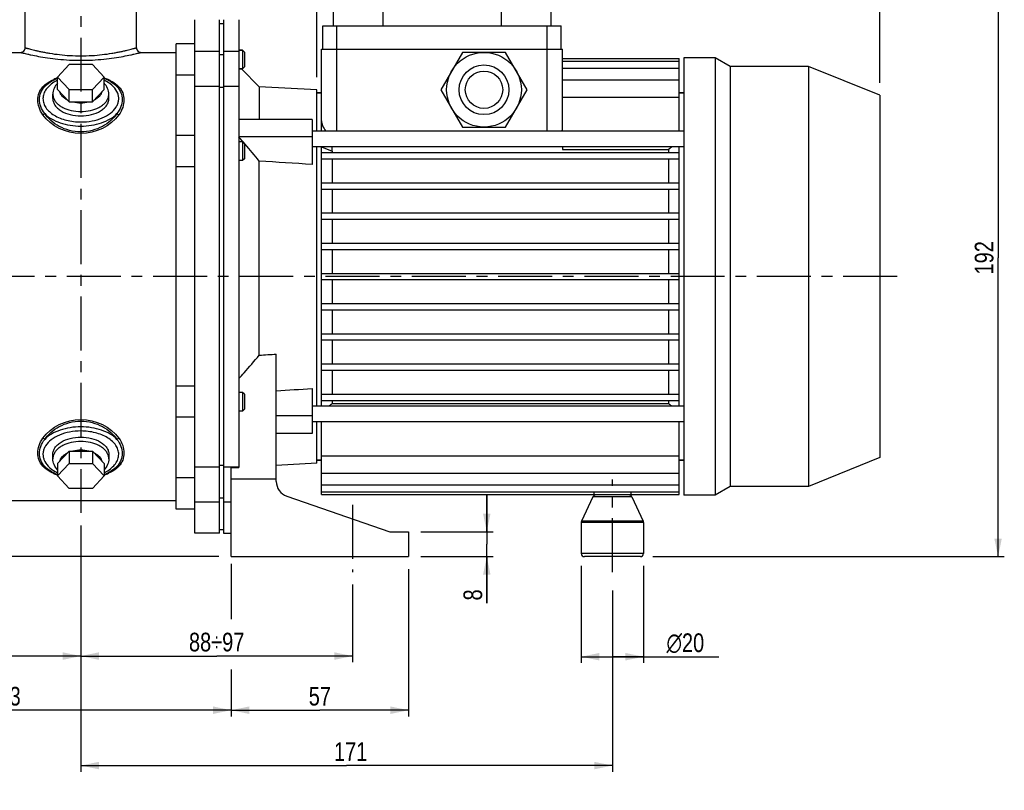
# Model space of a CAD drawing. Header units: millimetres. Extents: x 0 to 841, y 0 to 594.
# Tile 3 of 8: x 204 to 521, y 206 to 453. Entities that reach past the tile are written whole.
import ezdxf

# ---------------------------------------------------------------- set-up
doc = ezdxf.new("R2010")
doc.units = ezdxf.units.MM
doc.header["$LTSCALE"] = 46.2
doc.linetypes.add('CENTER', pattern=[0.6, 0.375, -0.075, 0.075, -0.075])
doc.layers.get('0').update_dxf_attribs({"linetype": 'CONTINUOUS'})
for name, color, linetype in [('ASSI', 7, 'CONTINUOUS'), ('GEOM', 7, 'CONTINUOUS'), ('QUOTE', 7, 'CONTINUOUS')]:
    doc.layers.add(name, color=color, linetype=linetype)
doc.styles.get("Standard").update_dxf_attribs({"font": 'txt', "width": 0.8})
doc.styles.add('TEXTSTYLE_1', font='gdt', dxfattribs={"width": 0.8})
doc.dimstyles.new('DIMSTYLE_1', dxfattribs={"dimtxt": 6, "dimasz": 5.8, "dimexe": 1, "dimexo": 2, "dimgap": 0.75, "dimtad": 1, "dimdec": 4, "dimtxsty": 'Standard', "dimblk": '_FILLED', "dimblk1": '_FILLED', "dimblk2": '_FILLED', "dimcen": 0.09, "dimadec": 4, "dimazin": 2, "dimtp": 0.3, "dimtm": 0.3, "dimtfac": 1, "dimtdec": 4, "dimtofl": 0, "dimtmove": 0, "dimatfit": 3, "dimldrblk": '_FILLED', "dimfxl": 1, "dimtolj": 1, "dimarcsym": 0})
doc.dimstyles.new('DIMSTYLE_2', dxfattribs={"dimtxt": 6, "dimasz": 5.8, "dimexe": 1, "dimexo": 2, "dimgap": 0.75, "dimtad": 1, "dimdec": 0, "dimtxsty": 'Standard', "dimblk": '_FILLED', "dimblk1": '_FILLED', "dimblk2": '_FILLED', "dimcen": 0.09, "dimadec": 0, "dimazin": 2, "dimtp": 0.5, "dimtm": 0.5, "dimtfac": 1, "dimtdec": 0, "dimtofl": 0, "dimtmove": 0, "dimatfit": 3, "dimldrblk": '_FILLED', "dimfxl": 1, "dimtolj": 1, "dimarcsym": 0})
doc.dimstyles.new('DIMSTYLE_5', dxfattribs={"dimtxt": 6, "dimasz": 5.8, "dimexe": 1, "dimexo": 2, "dimgap": 0.75, "dimtad": 1, "dimdec": 3, "dimtxsty": 'Standard', "dimblk": '_FILLED', "dimblk1": '_FILLED', "dimblk2": '_FILLED', "dimcen": 0.09, "dimadec": 3, "dimazin": 2, "dimtp": 0.5, "dimtm": 0.5, "dimtfac": 1, "dimtdec": 3, "dimtofl": 0, "dimtmove": 0, "dimatfit": 3, "dimldrblk": '_FILLED', "dimfxl": 1, "dimtolj": 1, "dimarcsym": 0})
doc.dimstyles.new('DIMSTYLE_6', dxfattribs={"dimtxt": 6, "dimasz": 5.8, "dimexe": 1, "dimexo": 2, "dimgap": 0.75, "dimtad": 1, "dimdec": 3, "dimtxsty": 'Standard', "dimblk": '_FILLED', "dimblk1": '_FILLED', "dimblk2": '_FILLED', "dimcen": 0.09, "dimadec": 3, "dimazin": 2, "dimtp": 0.2, "dimtm": 0.2, "dimtfac": 1, "dimtdec": 3, "dimtofl": 0, "dimtmove": 0, "dimatfit": 3, "dimldrblk": '_FILLED', "dimfxl": 1, "dimtolj": 1, "dimarcsym": 0})

# ---------------------------------------------------------------- blocks, each defined once
blk = doc.blocks.new('_FILLED')
at = {"color": 0, "linetype": 'ByBlock'}
blk.add_solid([(0, 0), (-1, 0.207), (-1, -0.207)], dxfattribs=at)
blk = doc.blocks.new('*D1')
at = {"layer": 'QUOTE', "color": 2, "linetype": 'Continuous'}
for p, q in [((120.85, 344.42), (120.85, 246.72)), ((120.85, 248.72), (172.35, 248.72)), ((223.85, 248.72), (172.35, 248.72))]:
    blk.add_line(p, q, dxfattribs=at)
at = {"layer": 'QUOTE', "color": 2, "linetype": 'Continuous', "xscale": 5.8, "yscale": 5.8, "zscale": 5.8, "rotation": 180}
blk.add_blockref('_FILLED', (120.85, 248.72), dxfattribs=at)
at = {"layer": 'QUOTE', "color": 2, "linetype": 'Continuous', "xscale": 5.8, "yscale": 5.8, "zscale": 5.8}
blk.add_blockref('_FILLED', (223.85, 248.72), dxfattribs=at)
at = {"layer": 'QUOTE', "color": 2, "linetype": 'Continuous', "insert": (172.35, 256.22), "char_height": 6, "width": 16.2, "attachment_point": 2, "line_spacing_factor": 0.9}
blk.add_mtext('103', dxfattribs=at)
blk = doc.blocks.new('*D2')
at = {"layer": 'QUOTE', "color": 2, "linetype": 'Continuous'}
for p, q in [((223.85, 290.56), (223.85, 250.22)), ((311.15, 271.67), (311.15, 250.22)), ((223.85, 250.22), (223.85, 246.72)), ((311.15, 250.22), (311.15, 246.72)), ((223.85, 248.72), (267.5, 248.72)), ((311.15, 248.72), (267.5, 248.72))]:
    blk.add_line(p, q, dxfattribs=at)
at = {"layer": 'QUOTE', "color": 2, "linetype": 'Continuous', "xscale": 5.8, "yscale": 5.8, "zscale": 5.8, "rotation": 180}
blk.add_blockref('_FILLED', (223.85, 248.72), dxfattribs=at)
at = {"layer": 'QUOTE', "color": 2, "linetype": 'Continuous', "xscale": 5.8, "yscale": 5.8, "zscale": 5.8}
blk.add_blockref('_FILLED', (311.15, 248.72), dxfattribs=at)
at = {"layer": 'QUOTE', "color": 2, "linetype": 'Continuous', "insert": (267.5, 256.22), "char_height": 6, "width": 33.6, "attachment_point": 2, "line_spacing_factor": 0.9}
blk.add_mtext('88÷97', dxfattribs=at)
blk = doc.blocks.new('*D3')
at = {"layer": 'QUOTE', "color": 2, "linetype": 'Continuous'}
for p, q in [((272.15, 278.33), (272.15, 260.58)), ((329.15, 276.67), (329.15, 229.33)), ((272.15, 244.38), (272.15, 229.33)), ((272.15, 231.33), (300.65, 231.33)), ((329.15, 231.33), (300.65, 231.33))]:
    blk.add_line(p, q, dxfattribs=at)
at = {"layer": 'QUOTE', "color": 2, "linetype": 'Continuous', "xscale": 5.8, "yscale": 5.8, "zscale": 5.8, "rotation": 180}
blk.add_blockref('_FILLED', (272.15, 231.33), dxfattribs=at)
at = {"layer": 'QUOTE', "color": 2, "linetype": 'Continuous', "xscale": 5.8, "yscale": 5.8, "zscale": 5.8}
blk.add_blockref('_FILLED', (329.15, 231.33), dxfattribs=at)
at = {"layer": 'QUOTE', "color": 2, "linetype": 'Continuous', "insert": (300.65, 238.83), "char_height": 6, "width": 13.2, "attachment_point": 2, "line_spacing_factor": 0.9}
blk.add_mtext('57', dxfattribs=at)
blk = doc.blocks.new('*D4')
at = {"layer": 'QUOTE', "color": 2, "linetype": 'Continuous'}
for p, q in [((223.85, 290.69), (223.85, 211.54)), ((394.65, 269.75), (394.65, 211.54)), ((223.85, 213.54), (309.25, 213.54)), ((394.65, 213.54), (309.25, 213.54))]:
    blk.add_line(p, q, dxfattribs=at)
at = {"layer": 'QUOTE', "color": 2, "linetype": 'Continuous', "xscale": 5.8, "yscale": 5.8, "zscale": 5.8, "rotation": 180}
blk.add_blockref('_FILLED', (223.85, 213.54), dxfattribs=at)
at = {"layer": 'QUOTE', "color": 2, "linetype": 'Continuous', "xscale": 5.8, "yscale": 5.8, "zscale": 5.8}
blk.add_blockref('_FILLED', (394.65, 213.54), dxfattribs=at)
at = {"layer": 'QUOTE', "color": 2, "linetype": 'Continuous', "insert": (310.55, 221.04), "char_height": 6, "width": 12.6, "attachment_point": 2, "line_spacing_factor": 0.9}
blk.add_mtext('171', dxfattribs=at)
blk = doc.blocks.new('*D5')
at = {"layer": 'QUOTE', "color": 2, "linetype": 'Continuous'}
for p, q in [((111.85, 370.67), (69.33, 370.67)), ((71.33, 370.67), (71.33, 325.67)), ((71.33, 280.67), (71.33, 325.67)), ((268.15, 280.67), (69.33, 280.67))]:
    blk.add_line(p, q, dxfattribs=at)
at = {"layer": 'QUOTE', "color": 2, "linetype": 'Continuous', "xscale": 5.8, "yscale": 5.8, "zscale": 5.8}
for p, rotation in [((71.33, 370.67), 90), ((71.33, 280.67), 270)]:
    blk.add_blockref('_FILLED', p, dxfattribs=dict(at, rotation=rotation))
at = {"layer": 'QUOTE', "color": 2, "linetype": 'Continuous', "insert": (63.83, 325.67), "char_height": 6, "width": 13.2, "attachment_point": 2, "rotation": 90, "line_spacing_factor": 0.9}
blk.add_mtext('90', dxfattribs=at)
blk = doc.blocks.new('*D10')
at = {"layer": 'QUOTE', "color": 2, "linetype": 'Continuous'}
for p, q in [((203.1, 470.67), (53.98, 470.67)), ((55.98, 470.67), (55.98, 375.67)), ((55.98, 280.67), (55.98, 375.67)), ((268.15, 280.67), (53.98, 280.67))]:
    blk.add_line(p, q, dxfattribs=at)
at = {"layer": 'QUOTE', "color": 2, "linetype": 'Continuous', "xscale": 5.8, "yscale": 5.8, "zscale": 5.8}
for p, rotation in [((55.98, 470.67), 90), ((55.98, 280.67), 270)]:
    blk.add_blockref('_FILLED', p, dxfattribs=dict(at, rotation=rotation))
at = {"layer": 'QUOTE', "color": 2, "linetype": 'Continuous', "insert": (48.48, 375.67), "char_height": 6, "width": 16.2, "attachment_point": 2, "rotation": 90, "line_spacing_factor": 0.9}
blk.add_mtext('190', dxfattribs=at)
blk = doc.blocks.new('*D14')
at = {"layer": 'QUOTE', "color": 2, "linetype": 'Continuous'}
for p, q in [((384.65, 277.67), (384.65, 246.51)), ((404.65, 277.67), (404.65, 246.51)), ((384.65, 248.51), (394.65, 248.51)), ((404.65, 248.51), (394.65, 248.51)), ((394.65, 248.51), (428.84, 248.51))]:
    blk.add_line(p, q, dxfattribs=at)
at = {"layer": 'QUOTE', "color": 2, "linetype": 'Continuous', "xscale": 5.8, "yscale": 5.8, "zscale": 5.8, "rotation": 180}
blk.add_blockref('_FILLED', (384.65, 248.51), dxfattribs=at)
at = {"layer": 'QUOTE', "color": 2, "linetype": 'Continuous', "xscale": 5.8, "yscale": 5.8, "zscale": 5.8}
blk.add_blockref('_FILLED', (404.65, 248.51), dxfattribs=at)
at = {"layer": 'QUOTE', "color": 2, "linetype": 'Continuous', "insert": (412.04, 256.01), "char_height": 6, "width": 25.2, "attachment_point": 1, "line_spacing_factor": 0.9, "style": 'TEXTSTYLE_1'}
blk.add_mtext('{\\Fgdt;n}\\Ftxt;20', dxfattribs=at)
blk = doc.blocks.new('*D15')
at = {"layer": 'QUOTE', "color": 2, "linetype": 'Continuous'}
for p, q in [((354.3, 288.67), (354.3, 300.67)), ((354.3, 300.67), (354.3, 284.67)), ((333.15, 288.67), (356.3, 288.67)), ((354.3, 265.75), (354.3, 284.67)), ((333.15, 280.67), (356.3, 280.67)), ((354.3, 280.67), (354.3, 265.75))]:
    blk.add_line(p, q, dxfattribs=at)
at = {"layer": 'QUOTE', "color": 2, "linetype": 'Continuous', "xscale": 5.8, "yscale": 5.8, "zscale": 5.8}
for p, rotation in [((354.3, 288.67), 270), ((354.3, 280.67), 90)]:
    blk.add_blockref('_FILLED', p, dxfattribs=dict(at, rotation=rotation))
at = {"layer": 'QUOTE', "color": 2, "linetype": 'Continuous', "insert": (346.8, 270.15), "char_height": 6, "width": 6.6, "attachment_point": 3, "rotation": 90, "line_spacing_factor": 0.9}
blk.add_mtext('8', dxfattribs=at)
blk = doc.blocks.new('*D16')
at = {"layer": 'QUOTE', "color": 2, "linetype": 'Continuous'}
for p, q in [((299.65, 434.67), (299.65, 512.32)), ((299.65, 510.32), (390.15, 510.32)), ((480.65, 510.32), (390.15, 510.32)), ((480.65, 432.88), (480.65, 512.32))]:
    blk.add_line(p, q, dxfattribs=at)
at = {"layer": 'QUOTE', "color": 2, "linetype": 'Continuous', "xscale": 5.8, "yscale": 5.8, "zscale": 5.8, "rotation": 180}
blk.add_blockref('_FILLED', (299.65, 510.32), dxfattribs=at)
at = {"layer": 'QUOTE', "color": 2, "linetype": 'Continuous', "xscale": 5.8, "yscale": 5.8, "zscale": 5.8}
blk.add_blockref('_FILLED', (480.65, 510.32), dxfattribs=at)
at = {"layer": 'QUOTE', "color": 2, "linetype": 'Continuous', "insert": (390.15, 517.82), "char_height": 6, "width": 12.6, "attachment_point": 2, "line_spacing_factor": 0.9}
blk.add_mtext('181', dxfattribs=at)
blk = doc.blocks.new('*D17')
at = {"layer": 'QUOTE', "color": 2, "linetype": 'Continuous'}
for p, q in [((120.85, 396.92), (120.85, 531.7)), ((480.65, 432.88), (480.65, 531.7)), ((120.85, 529.7), (300.75, 529.7)), ((480.65, 529.7), (300.75, 529.7))]:
    blk.add_line(p, q, dxfattribs=at)
at = {"layer": 'QUOTE', "color": 2, "linetype": 'Continuous', "xscale": 5.8, "yscale": 5.8, "zscale": 5.8, "rotation": 180}
blk.add_blockref('_FILLED', (120.85, 529.7), dxfattribs=at)
at = {"layer": 'QUOTE', "color": 2, "linetype": 'Continuous', "xscale": 5.8, "yscale": 5.8, "zscale": 5.8}
blk.add_blockref('_FILLED', (480.65, 529.7), dxfattribs=at)
at = {"layer": 'QUOTE', "color": 2, "linetype": 'Continuous', "insert": (300.75, 537.2), "char_height": 6, "width": 19.8, "attachment_point": 2, "line_spacing_factor": 0.9}
blk.add_mtext('360', dxfattribs=at)
blk = doc.blocks.new('*D19')
at = {"layer": 'QUOTE', "color": 2, "linetype": 'Continuous'}
for p, q in [((120.85, 344.42), (120.85, 229.33)), ((272.15, 236.94), (272.15, 229.33)), ((120.85, 231.33), (196.5, 231.33)), ((272.15, 231.33), (196.5, 231.33))]:
    blk.add_line(p, q, dxfattribs=at)
at = {"layer": 'QUOTE', "color": 2, "linetype": 'Continuous', "xscale": 5.8, "yscale": 5.8, "zscale": 5.8, "rotation": 180}
blk.add_blockref('_FILLED', (120.85, 231.33), dxfattribs=at)
at = {"layer": 'QUOTE', "color": 2, "linetype": 'Continuous', "xscale": 5.8, "yscale": 5.8, "zscale": 5.8}
blk.add_blockref('_FILLED', (272.15, 231.33), dxfattribs=at)
at = {"layer": 'QUOTE', "color": 2, "linetype": 'Continuous', "insert": (196.5, 238.83), "char_height": 6, "width": 22.05, "attachment_point": 2, "line_spacing_factor": 0.9}
blk.add_mtext('151,3', dxfattribs=at)
blk = doc.blocks.new('*D20')
at = {"layer": 'QUOTE', "color": 2, "linetype": 'Continuous'}
for p, q in [((378.9, 472.67), (520.6, 472.67)), ((518.6, 472.67), (518.6, 376.67)), ((518.6, 280.67), (518.6, 376.67)), ((407.65, 280.67), (520.6, 280.67))]:
    blk.add_line(p, q, dxfattribs=at)
at = {"layer": 'QUOTE', "color": 2, "linetype": 'Continuous', "xscale": 5.8, "yscale": 5.8, "zscale": 5.8}
for p, rotation in [((518.6, 472.67), 90), ((518.6, 280.67), 270)]:
    blk.add_blockref('_FILLED', p, dxfattribs=dict(at, rotation=rotation))
at = {"layer": 'QUOTE', "color": 2, "linetype": 'Continuous', "insert": (511.1, 376.67), "char_height": 6, "width": 16.2, "attachment_point": 2, "rotation": 90, "line_spacing_factor": 0.9}
blk.add_mtext('192', dxfattribs=at)

msp = doc.modelspace()

# ---------------------------------------------------------------- linework, layer by layer
at = {"layer": 'ASSI', "color": 2, "linetype": 'CENTER'}
for p, q in [((223.8521, 475.10755), (223.8521, 294.70807)), ((486.159, 370.67119), (115.8521, 370.67119)), ((394.6521, 275.67119), (394.6521, 305.47119)), ((311.1521, 297.30188), (311.1521, 275.67119))]:
    msp.add_line(p, q, dxfattribs=at)
at = {"layer": 'ASSI', "color": 7, "linetype": 'Continuous'}
for p, q in [((205.9521, 444.17119), (205.9521, 470.67119)), ((241.7521, 444.17119), (241.7521, 470.67119)), ((269.6521, 453.17085), (269.6521, 288.17153)), ((274.6521, 453.17085), (274.6521, 309.5281)), ((268.4521, 451.97119), (269.6521, 451.97119)), ((301.6521, 443.67119), (301.6521, 451.17119)), ((301.6521, 451.17119), (378.1521, 451.17119)), ((378.1521, 443.67119), (378.1521, 451.17119)), ((254.4521, 295.95704), (254.4521, 445.38624)), ((260.4521, 445.38624), (254.4521, 445.38624)), ((275.8521, 443.38624), (274.6521, 443.38624)), ((191.83774, 442.67119), (204.4521, 442.67119)), ((243.2521, 442.67119), (254.4521, 442.67119)), ((427.6521, 440.97119), (417.6521, 440.97119)), ((417.6521, 440.97119), (417.6521, 300.37119)), ((432.50184, 438.17119), (427.6521, 440.97119)), ((427.6521, 440.97119), (427.6521, 300.37119)), ((275.8521, 437.38624), (274.6521, 437.38624)), ((457.6521, 438.17119), (432.50184, 438.17119)), ((432.50184, 438.17119), (432.50184, 303.17119)), ((480.6521, 428.87859), (457.6521, 438.17119)), ((457.6521, 438.17119), (457.6521, 303.17119)), ((215.03022, 433.70702), (215.37221, 433.87523)), ((232.67429, 433.70687), (232.33199, 433.87523)), ((260.4521, 435.38624), (254.4521, 435.38624)), ((214.8521, 427.80197), (214.8521, 429.22039)), ((232.8521, 427.80197), (232.8521, 429.22039)), ((299.6521, 429.67119), (301.1521, 429.67119)), ((416.1521, 429.67119), (417.6521, 429.67119)), ((480.6521, 428.87859), (480.6521, 312.46379)), ((260.4521, 415.92119), (254.4521, 415.92119)), ((417.6521, 417.36537), (298.1521, 417.36537)), ((275.85181, 413.92119), (274.6521, 413.92119)), ((417.6521, 412.36537), (298.1521, 412.36537)), ((260.4521, 405.92119), (254.4521, 405.92119)), ((275.85181, 407.92119), (274.6521, 407.92119)), ((260.4521, 335.42119), (254.4521, 335.42119)), ((275.85204, 333.42119), (274.6521, 333.42119)), ((275.85204, 327.42119), (274.6521, 327.42119)), ((417.6521, 328.97702), (298.1521, 328.97702)), ((260.4521, 325.42119), (254.4521, 325.42119)), ((417.6521, 323.97702), (298.1521, 323.97702)), ((214.8521, 312.12199), (214.8521, 313.54041)), ((232.8521, 312.12199), (232.8521, 313.54041)), ((299.6521, 311.67119), (301.1521, 311.67119)), ((416.1521, 311.67119), (417.6521, 311.67119)), ((480.6521, 312.46379), (457.6521, 303.17119)), ((215.37221, 307.46715), (215.02986, 307.63554)), ((232.33199, 307.46715), (232.67416, 307.63545)), ((260.4521, 305.95615), (254.4521, 305.95615)), ((301.1521, 300.67119), (416.1521, 300.67119)), ((388.73602, 301.49381), (388.73602, 300.67119)), ((400.56818, 301.49381), (400.56818, 300.67119)), ((432.50184, 303.17119), (427.6521, 300.37119)), ((457.6521, 303.17119), (432.50184, 303.17119)), ((191.83774, 298.67119), (254.4521, 298.67119)), ((388.38286, 299.89381), (384.74579, 292.09409)), ((400.92133, 299.89381), (404.5584, 292.09409)), ((427.6521, 300.37119), (417.6521, 300.37119)), ((260.4521, 295.95615), (254.4521, 295.95615)), ((384.6521, 291.67147), (384.6521, 281.67119)), ((404.6521, 291.67147), (404.6521, 281.67119)), ((268.4521, 288.17119), (260.4521, 288.17119)), ((268.4521, 289.37119), (269.6521, 289.37119)), ((269.6521, 288.17119), (272.1521, 288.17119))]:
    msp.add_line(p, q, dxfattribs=at)
at = {"layer": 'ASSI', "color": 9, "linetype": 'Continuous'}
for p, q in [((306.1521, 443.67119), (306.1521, 451.17119)), ((373.6521, 443.67119), (373.6521, 451.17119)), ((269.6521, 443.06428), (274.6521, 443.06428)), ((269.6521, 441.92811), (268.4521, 441.92811)), ((269.6521, 431.42811), (268.4521, 431.42811)), ((269.6521, 431.81428), (274.6521, 431.81428)), ((269.6521, 309.91427), (268.4521, 309.91427)), ((269.6521, 309.5281), (274.6521, 309.5281)), ((269.6521, 299.41427), (268.4521, 299.41427))]:
    msp.add_line(p, q, dxfattribs=at)
at = {"layer": 'ASSI', "color": 7, "linetype": 'Continuous'}
for points in [[(214.8521, 427.80197), (214.8521, 427.43712), (214.97687, 426.68127), (215.51481, 425.62105), (216.37005, 424.65892), (217.9432, 423.50213), (220.47974, 422.51865), (223.8521, 422.1262), (227.22445, 422.51865), (229.76099, 423.50213), (231.33414, 424.65892), (232.18939, 425.62105), (232.72732, 426.68127), (232.8521, 427.43712), (232.8521, 427.80197)], [(214.8521, 313.54041), (214.8521, 313.90526), (214.97687, 314.66111), (215.51481, 315.72133), (216.37005, 316.68346), (217.9432, 317.84025), (220.47974, 318.82373), (223.8521, 319.21618), (227.22445, 318.82373), (229.76099, 317.84025), (231.33414, 316.68346), (232.18939, 315.72133), (232.72732, 314.66111), (232.8521, 313.90526), (232.8521, 313.54041)]]:
    msp.add_open_spline(points, degree=3, knots=[0, 0, 0, 0, 0.047389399, 0.097571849, 0.152492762, 0.213073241, 0.349767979, 0.5, 0.650232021, 0.786926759, 0.847507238, 0.902428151, 0.952610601, 1, 1, 1, 1], dxfattribs=at)
at = {"layer": 'GEOM', "color": 7, "linetype": 'Continuous'}
for p, q in [((304.9021, 472.67119), (304.9021, 451.17119)), ((320.9021, 472.67119), (320.9021, 451.17119)), ((358.9021, 472.67119), (358.9021, 451.17119)), ((374.9021, 472.67119), (374.9021, 451.17119)), ((205.9521, 444.17119), (205.9521, 470.67119)), ((241.7521, 444.17119), (241.7521, 470.67119)), ((260.4521, 288.17157), (260.4521, 453.17081)), ((268.4521, 288.17157), (268.4521, 453.17081)), ((274.6521, 443.38624), (275.8521, 443.38624)), ((275.8521, 443.38624), (275.8521, 437.38624)), ((276.45218, 442.78632), (275.8522, 443.38634)), ((301.1521, 417.36537), (301.1521, 443.67119)), ((301.1521, 443.67119), (378.6521, 443.67119)), ((378.6521, 417.36537), (378.6521, 443.67119)), ((276.4521, 442.78624), (276.4521, 437.98624)), ((346.47389, 442.67119), (339.54569, 430.67119)), ((360.3303, 442.67119), (346.47389, 442.67119)), ((367.2585, 430.67119), (360.3303, 442.67119)), ((378.6521, 440.67119), (416.1521, 440.67119)), ((378.6521, 439.84857), (416.1521, 439.84857)), ((416.1521, 417.36537), (416.1521, 440.67119)), ((220.09932, 438.73827), (216.34654, 434.73647)), ((227.60487, 438.73827), (220.09932, 438.73827)), ((231.35765, 434.73647), (227.60487, 438.73827)), ((274.6521, 437.38624), (275.8521, 437.38624)), ((281.18424, 431.63905), (275.43705, 437.38624)), ((276.45218, 437.98616), (275.8522, 437.38614)), ((378.6521, 437.63267), (416.1521, 437.63267)), ((215.01872, 433.70136), (215.03517, 433.70945)), ((216.34654, 430.79641), (216.34654, 434.73647)), ((216.34654, 434.73647), (220.09932, 430.73467)), ((227.60487, 430.73467), (231.35765, 434.73647)), ((231.35765, 430.79641), (231.35765, 434.73647)), ((232.66908, 433.70943), (232.69478, 433.69677)), ((378.6521, 433.86921), (416.1521, 433.86921)), ((216.34654, 430.79641), (220.09932, 426.79461)), ((220.09932, 426.79461), (220.09932, 430.73467)), ((220.09932, 430.73467), (227.60487, 430.73467)), ((227.60487, 426.79461), (231.35765, 430.79641)), ((227.60487, 426.79461), (227.60487, 430.73467)), ((281.18424, 431.63905), (281.18424, 421.14545)), ((299.6521, 430.67119), (281.18424, 431.63905)), ((299.6521, 417.36537), (299.6521, 430.67049)), ((339.54569, 430.67119), (346.47389, 418.67119)), ((360.3303, 418.67119), (367.2585, 430.67119)), ((214.8521, 427.80197), (214.8521, 429.22039)), ((232.8521, 427.80197), (232.8521, 429.22039)), ((301.1521, 429.67119), (299.6521, 429.67119)), ((378.6521, 428.25556), (416.1521, 428.25556)), ((417.6521, 429.67119), (416.1521, 429.67119)), ((220.09932, 426.79461), (227.60487, 426.79461)), ((298.1521, 421.14545), (274.6521, 421.14545)), ((298.1521, 421.14545), (298.1521, 406.65799)), ((346.47389, 418.67119), (360.3303, 418.67119)), ((298.1521, 415.48859), (274.6521, 415.48859)), ((275.85174, 413.92119), (275.85174, 407.92119)), ((276.45229, 413.32115), (275.85205, 413.92144)), ((276.18768, 413.70289), (275.93769, 413.99487)), ((276.4881, 413.35132), (276.18768, 413.70289)), ((276.4521, 413.32063), (276.4521, 408.52176)), ((276.64658, 413.16555), (276.4881, 413.35132)), ((299.6521, 328.97702), (299.6521, 412.36537)), ((301.1521, 328.97702), (301.1521, 412.39049)), ((301.21364, 412.36537), (304.6162, 410.97628)), ((378.6521, 412.36537), (378.6521, 411.47511)), ((378.6521, 411.47511), (412.688, 411.47511)), ((412.688, 411.47511), (412.688, 410.47119)), ((416.1521, 328.97702), (416.1521, 412.36537)), ((276.45229, 408.52123), (275.85205, 407.92095)), ((301.1521, 410.47119), (416.1521, 410.47119)), ((301.1521, 408.47119), (416.1521, 408.47119)), ((304.60863, 410.97628), (304.6162, 410.47119)), ((304.6162, 408.47119), (304.6162, 400.77119)), ((412.688, 408.47119), (412.688, 400.77119)), ((281.18424, 345.38959), (281.18424, 407.74614)), ((301.1521, 400.77119), (416.1521, 400.77119)), ((301.1521, 398.77119), (416.1521, 398.77119)), ((304.6162, 398.77119), (304.6162, 391.07119)), ((412.688, 398.77119), (412.688, 391.07119)), ((301.1521, 391.07119), (416.1521, 391.07119)), ((301.1521, 389.07119), (416.1521, 389.07119)), ((304.6162, 389.07119), (304.6162, 381.37119)), ((412.688, 389.07119), (412.688, 381.37119)), ((301.1521, 381.37119), (416.1521, 381.37119)), ((301.1521, 379.37119), (416.1521, 379.37119)), ((304.6162, 379.37119), (304.6162, 371.67119)), ((412.688, 379.37119), (412.688, 371.67119)), ((301.1521, 371.67119), (416.1521, 371.67119)), ((301.1521, 369.67119), (416.1521, 369.67119)), ((304.6162, 369.67119), (304.6162, 361.97119)), ((412.688, 369.67119), (412.688, 361.97119)), ((301.1521, 361.97119), (416.1521, 361.97119)), ((301.1521, 359.97119), (416.1521, 359.97119)), ((304.6162, 359.97119), (304.6162, 352.27119)), ((412.688, 359.97119), (412.688, 352.27119)), ((301.1521, 352.27119), (416.1521, 352.27119)), ((301.1521, 350.27119), (416.1521, 350.27119)), ((304.6162, 350.27119), (304.6162, 342.57119)), ((412.688, 350.27119), (412.688, 342.57119)), ((286.6521, 304.80561), (286.6521, 345.73173)), ((301.1521, 342.57119), (416.1521, 342.57119)), ((301.1521, 340.57119), (416.1521, 340.57119)), ((304.6162, 340.57119), (304.6162, 332.87119)), ((412.688, 340.57119), (412.688, 332.87119)), ((275.85204, 333.42119), (275.85204, 327.42119)), ((276.4522, 332.82125), (275.85217, 333.42132)), ((276.4521, 332.82115), (276.4521, 328.02123)), ((298.1521, 334.68439), (298.1521, 320.19694)), ((301.1521, 332.87119), (416.1521, 332.87119)), ((301.1521, 330.87119), (416.1521, 330.87119)), ((304.6162, 330.87119), (304.6162, 329.86727)), ((304.6162, 329.86727), (412.688, 329.86727)), ((412.688, 330.87119), (412.688, 329.86727)), ((276.4522, 328.02113), (275.85217, 327.42106)), ((298.1521, 325.85379), (286.6521, 325.85379)), ((299.6521, 310.67189), (299.6521, 323.97702)), ((301.1521, 300.67119), (301.1521, 323.97702)), ((416.1521, 300.67119), (416.1521, 323.97702)), ((298.1521, 320.19694), (286.6521, 320.19694)), ((214.8521, 313.54041), (214.8521, 312.12199)), ((216.34654, 310.54597), (220.09932, 314.54777)), ((220.09932, 314.54777), (220.09932, 310.60772)), ((220.09932, 314.54777), (227.60487, 314.54777)), ((227.60487, 314.54777), (231.35765, 310.54597)), ((227.60487, 314.54777), (227.60487, 310.60772)), ((232.8521, 313.54041), (232.8521, 312.12199)), ((216.34654, 306.60592), (220.09932, 310.60772)), ((216.34654, 310.54597), (216.34654, 306.60592)), ((220.09932, 310.60772), (227.60487, 310.60772)), ((227.60487, 310.60772), (231.35765, 306.60592)), ((231.35765, 310.54597), (231.35765, 306.60592)), ((299.6521, 310.67119), (286.6521, 309.98989)), ((301.1521, 311.67119), (299.6521, 311.67119)), ((301.1521, 313.08682), (416.1521, 313.08682)), ((417.6521, 311.67119), (416.1521, 311.67119)), ((215.03515, 307.63294), (215.00947, 307.64559)), ((232.69219, 307.64434), (232.66912, 307.63297)), ((272.1521, 309.29271), (274.6521, 309.29271)), ((272.1521, 280.67119), (272.1521, 309.29271)), ((274.6521, 309.5281), (274.6521, 309.29271)), ((301.1521, 307.47317), (416.1521, 307.47317)), ((220.09932, 302.60412), (216.34654, 306.60592)), ((231.35765, 306.60592), (227.60487, 302.60412)), ((272.1521, 305.67119), (286.6521, 305.67119)), ((227.60487, 302.60412), (220.09932, 302.60412)), ((301.1521, 303.70971), (416.1521, 303.70971)), ((301.1521, 301.49381), (416.1521, 301.49381)), ((290.02426, 300.07802), (323.1521, 288.67119)), ((400.01494, 300.47119), (389.28926, 300.47119)), ((323.1521, 288.67119), (329.1521, 288.67119)), ((329.1521, 288.67119), (329.1521, 280.67119)), ((272.1521, 280.67119), (329.1521, 280.67119)), ((403.6521, 280.67119), (385.6521, 280.67119))]:
    msp.add_line(p, q, dxfattribs=at)
at = {"layer": 'GEOM', "color": 9, "linetype": 'Continuous'}
for p, q in [((260.4521, 443.06428), (268.4521, 443.06428)), ((306.1521, 417.36537), (306.1521, 443.67119)), ((373.6521, 417.36537), (373.6521, 443.67119)), ((215.37221, 433.87523), (215.3678, 433.87306)), ((232.33572, 433.87339), (232.33199, 433.87523)), ((260.4521, 431.81428), (268.4521, 431.81428)), ((214.94968, 307.44534), (214.92368, 307.45706)), ((215.36911, 307.46868), (215.37221, 307.46715)), ((232.33199, 307.46715), (232.33624, 307.46925)), ((260.4521, 309.5281), (268.4521, 309.5281)), ((260.4521, 298.2781), (268.4521, 298.2781)), ((269.6521, 298.2781), (272.1521, 298.2781)), ((400.92133, 299.89381), (388.38286, 299.89381)), ((404.6521, 291.67147), (384.6521, 291.67147)), ((404.5584, 292.09409), (384.74579, 292.09409)), ((404.6521, 281.67119), (384.6521, 281.67119))]:
    msp.add_line(p, q, dxfattribs=at)
at = {"layer": 'GEOM', "color": 7, "linetype": 'Continuous'}
for radius in [12, 6]:
    msp.add_circle((353.4021, 430.67119), radius, dxfattribs=at)
at = {"layer": 'GEOM', "color": 9, "linetype": 'Continuous'}
msp.add_circle((353.4021, 430.67119), 8, dxfattribs=at)
at = {"layer": 'GEOM', "color": 7, "linetype": 'Continuous'}
for centre, radius, start, end in [((204.45214, 444.17117), 1.5, 269.9982071, 0.0008373), ((243.25205, 444.17117), 1.5, 179.9991628, 270.0017929), ((222.30435, 419.76333), 15.72259, 112.2850647, 116.1798328), ((225.39806, 419.75886), 15.72738, 63.8242793, 67.7116283), ((-76.16993, 112.24892), 463.7137, 40.5956116, 40.8391178), ((-10.70801, 167.95519), 377.75757, 39.4032754, 40.4753593), ((588.50401, 193.47042), 280.06663, 128.5943722, 128.8854161), ((128.80018, 547.87197), 280.06664, 308.5943722, 308.8854161), ((588.50401, 547.87197), 280.06664, 231.1145839, 231.4056278), ((222.3064, 321.58381), 15.72776, 243.826544, 247.7137677), ((225.40058, 321.57777), 15.72112, 292.2874897, 296.1788911), ((291.6521, 304.80561), 5, 180, 251), ((389.28917, 299.47119), 1, 90, 155), ((400.01503, 299.47119), 1, 25, 90), ((385.6521, 291.67147), 1, 155, 180), ((403.6521, 291.67147), 1, 0, 25), ((385.6521, 281.67119), 1, 180, 270), ((403.6521, 281.67119), 1, 270, 360)]:
    msp.add_arc(centre, radius, start, end, dxfattribs=at)
at = {"layer": 'GEOM', "color": 9, "linetype": 'Continuous'}
for centre, radius, start, end in [((221.67562, 421.05707), 14.28419, 116.2056516, 117.7242308), ((221.15779, 420.03169), 15.19192, 110.5829247, 113.2179736), ((221.80898, 422.35991), 12.58822, 115.7302247, 119.2904105), ((221.62772, 418.7872), 16.52217, 108.6569838, 110.591311), ((225.89437, 422.35868), 12.5897, 60.7072636, 64.2719581), ((226.00368, 418.57945), 16.7423, 70.060132, 71.3303629), ((226.40018, 419.6602), 15.59112, 67.5169017, 70.0754297), ((225.93691, 420.87346), 14.48941, 63.3933208, 63.7927499), ((226.9318, 420.94555), 14.20017, 64.9244605, 67.5156093), ((220.81353, 320.49538), 14.30693, 245.8039257, 247.073442), ((221.21338, 321.45141), 15.3432, 247.0889583, 249.6267974), ((221.76751, 320.46938), 14.48992, 243.3933245, 243.7955153), ((221.81005, 318.98416), 12.59021, 240.7104874, 244.2719233), ((221.65565, 322.63348), 16.60529, 249.6161574, 251.340534), ((225.89516, 318.98257), 12.58833, 295.7302524, 299.2896011), ((225.91248, 323.02941), 17.02394, 288.6696541, 289.050077), ((226.21631, 322.16698), 16.10958, 289.0298351, 291.5987004), ((226.75559, 320.80425), 14.64402, 291.5995216, 294.2338121), ((226.02859, 320.28528), 14.28416, 296.2049804, 297.7250744)]:
    msp.add_arc(centre, radius, start, end, dxfattribs=at)
for points, knots in [([(205.9521, 444.17119), (205.95706, 444.16545), (205.97709, 444.16644), (206.00428, 444.15518), (206.06329, 444.14034), (206.16184, 444.11094), (206.31356, 444.06891), (206.50718, 444.01448), (206.84848, 443.92031), (207.37556, 443.77799), (208.12485, 443.58323), (209.02367, 443.36108), (210.06302, 443.11956), (211.23328, 442.86784), (212.52395, 442.61517), (214.44836, 442.27953), (217.06323, 441.91719), (220.38638, 441.63159), (223.8521, 441.53061), (227.31781, 441.6316), (230.64096, 441.9172), (233.25584, 442.27954), (235.18025, 442.61517), (236.47091, 442.86784), (237.64118, 443.11956), (238.68053, 443.36108), (239.57935, 443.58323), (240.32863, 443.77799), (240.85572, 443.92031), (241.19701, 444.01447), (241.39063, 444.0689), (241.54236, 444.11092), (241.64088, 444.14034), (241.69994, 444.15516), (241.72704, 444.16648), (241.74723, 444.16536), (241.7521, 444.17119)], [0, 0, 0, 0, 0.000627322, 0.001408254, 0.002499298, 0.005607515, 0.009943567, 0.015495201, 0.022239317, 0.039205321, 0.060625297, 0.086230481, 0.115734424, 0.148822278, 0.185170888, 0.224436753, 0.31028329, 0.403285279, 0.499999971, 0.596714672, 0.689716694, 0.775563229, 0.8148291, 0.851177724, 0.884265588, 0.913769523, 0.939374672, 0.960794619, 0.977760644, 0.984504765, 0.990056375, 0.994392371, 0.997500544, 0.998591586, 0.99937254, 1, 1, 1, 1]), ([(204.4521, 442.67119), (204.48479, 442.66556), (204.61111, 442.62602), (204.89822, 442.55938), (205.36923, 442.43736), (206.02145, 442.28012), (206.84497, 442.08632), (208.25569, 441.77222), (210.36669, 441.34741), (213.26294, 440.86647), (217.8032, 440.30227), (223.8521, 439.99117), (229.90099, 440.30227), (234.44125, 440.86647), (237.3375, 441.34742), (239.44851, 441.77222), (240.85921, 442.08633), (241.68274, 442.2801), (242.33495, 442.43741), (242.80599, 442.55928), (243.09306, 442.62618), (243.21942, 442.66545), (243.2521, 442.67119)], [0, 0, 0, 0, 0.002536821, 0.010087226, 0.022551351, 0.039731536, 0.061391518, 0.087241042, 0.150242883, 0.226022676, 0.311681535, 0.499999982, 0.688318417, 0.773977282, 0.849757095, 0.912758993, 0.938608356, 0.960268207, 0.977448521, 0.989912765, 0.997463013, 1, 1, 1, 1]), ([(211.63969, 431.62286), (211.86251, 431.86363), (212.89836, 432.8445), (214.16241, 433.56115), (215.16868, 433.99324)], [0, 0, 0, 0, 0.230512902, 1, 1, 1, 1]), ([(215.03038, 433.7014), (214.76143, 433.56002), (213.76275, 432.99297), (212.83758, 432.28716), (212.24387, 431.68602)], [0, 0, 0, 0, 0.264497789, 1, 1, 1, 1]), ([(212.24387, 431.68602), (212.42385, 431.88413), (213.24349, 432.68942), (214.22995, 433.31238), (215.01871, 433.70134)], [0, 0, 0, 0, 0.233332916, 1, 1, 1, 1]), ([(235.46033, 431.68602), (235.2553, 431.89361), (234.33952, 432.7337), (233.27516, 433.40321), (232.42619, 433.82847)], [0, 0, 0, 0, 0.235053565, 1, 1, 1, 1]), ([(232.69426, 433.69701), (232.97003, 433.56075), (233.97519, 433.01695), (234.89824, 432.30473), (235.46033, 431.68602)], [0, 0, 0, 0, 0.268993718, 1, 1, 1, 1]), ([(232.95001, 433.80735), (233.26098, 433.66171), (234.39127, 433.07972), (235.4336, 432.3046), (236.06451, 431.62286)], [0, 0, 0, 0, 0.269897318, 1, 1, 1, 1]), ([(210.02221, 427.40799), (210.02222, 428.16505), (210.26848, 429.71755), (211.11268, 431.05336), (211.63969, 431.62286)], [0, 0, 0, 0, 0.493846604, 1, 1, 1, 1]), ([(210.57498, 427.53933), (210.57499, 428.28019), (210.85236, 429.81619), (211.71265, 431.11875), (212.24387, 431.68602)], [0, 0, 0, 0, 0.48804532, 1, 1, 1, 1]), ([(212.24387, 431.68602), (212.20236, 431.66133), (212.01302, 431.57699), (211.79201, 431.58346), (211.63969, 431.62286)], [0, 0, 0, 0, 0.234849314, 1, 1, 1, 1]), ([(215.65037, 433.33874), (215.05698, 433.00552), (213.97729, 432.27448), (212.68817, 430.92183), (211.87084, 429.41168), (211.68109, 428.32472), (211.6811, 427.80199)], [0, 0, 0, 0, 0.286654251, 0.545297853, 0.779820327, 1, 1, 1, 1]), ([(223.8521, 420.3084), (225.05737, 420.3084), (227.40873, 420.52076), (230.66715, 421.46228), (233.36319, 422.94746), (235.01457, 424.63557), (235.767, 426.13625), (236.03999, 427.27027), (236.02917, 428.41945), (235.62788, 429.96717), (234.36141, 431.80653), (232.89094, 432.8686), (232.05416, 433.33855)], [0, 0, 0, 0, 0.159034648, 0.309448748, 0.444492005, 0.561326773, 0.6140686, 0.664337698, 0.713775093, 0.76417608, 0.873365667, 1, 1, 1, 1]), ([(235.46033, 431.68602), (235.50183, 431.66133), (235.69118, 431.57699), (235.91218, 431.58346), (236.06451, 431.62286)], [0, 0, 0, 0, 0.234850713, 1, 1, 1, 1]), ([(235.46033, 431.68602), (235.99177, 431.1185), (236.85258, 429.81354), (237.26979, 427.50169), (236.82016, 425.12037), (235.98845, 423.6747), (235.46033, 422.99471)], [0, 0, 0, 0, 0.246495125, 0.48140146, 0.727037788, 1, 1, 1, 1]), ([(236.06451, 431.62286), (236.59174, 431.05309), (237.43635, 429.71486), (237.81107, 427.35264), (237.39129, 424.88333), (236.58708, 423.33923), (236.06451, 422.60444)], [0, 0, 0, 0, 0.239374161, 0.472843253, 0.72196053, 1, 1, 1, 1]), ([(211.63969, 422.60444), (211.11687, 423.33958), (210.31233, 424.88182), (210.02223, 426.60012), (210.02221, 427.40799)], [0, 0, 0, 0, 0.527548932, 1, 1, 1, 1]), ([(212.24387, 422.99471), (211.71549, 423.67504), (210.88332, 425.11897), (210.57499, 426.76453), (210.57498, 427.53933)], [0, 0, 0, 0, 0.526467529, 1, 1, 1, 1]), ([(211.6811, 427.80199), (211.68111, 427.30852), (211.84878, 426.2862), (212.57694, 424.85263), (213.73304, 423.55129), (215.86093, 421.98707), (219.28973, 420.65684), (222.28775, 420.3084), (223.8521, 420.3084)], [0, 0, 0, 0, 0.094789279, 0.195126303, 0.304975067, 0.426131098, 0.699510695, 1, 1, 1, 1]), ([(214.8521, 429.22039), (214.8521, 428.99677), (214.88218, 428.6964), (214.94951, 428.40473), (214.9688, 428.33157)], [0, 0, 0, 0, 0.747203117, 1, 1, 1, 1]), ([(214.9688, 428.33157), (215.05576, 428.00185), (215.33539, 427.34033), (216.00752, 426.44632), (216.91716, 425.64394), (218.45867, 424.69481), (220.79846, 423.89104), (223.8521, 423.56967), (226.90573, 423.89104), (229.24553, 424.69481), (230.78703, 425.64394), (231.69668, 426.44632), (232.36881, 427.34033), (232.64844, 428.00185), (232.73539, 428.33157)], [0, 0, 0, 0, 0.047979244, 0.099693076, 0.156166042, 0.217638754, 0.353433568, 0.499999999, 0.64656643, 0.782361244, 0.843833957, 0.900306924, 0.952020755, 1, 1, 1, 1]), ([(216.92389, 430.18075), (217.05826, 429.60761), (217.57308, 428.77011), (218.56816, 427.93187), (219.18762, 427.57234), (219.52197, 427.41027)], [0, 0, 0, 0, 0.452829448, 0.714182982, 1, 1, 1, 1]), ([(228.18222, 427.41027), (228.51658, 427.57234), (229.13603, 427.93187), (230.13111, 428.77011), (230.64593, 429.60761), (230.7803, 430.18075)], [0, 0, 0, 0, 0.285817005, 0.547170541, 1, 1, 1, 1]), ([(232.73539, 428.33157), (232.75468, 428.40473), (232.82201, 428.6964), (232.8521, 428.99677), (232.8521, 429.22039)], [0, 0, 0, 0, 0.252796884, 1, 1, 1, 1]), ([(221.25402, 426.79461), (222.10084, 426.58622), (223.8521, 426.38725), (225.60335, 426.58622), (226.45017, 426.79461)], [0, 0, 0, 0, 0.499999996, 1, 1, 1, 1]), ([(212.24387, 422.99471), (212.11937, 422.86229), (211.91898, 422.71557), (211.69592, 422.62337), (211.63969, 422.60444)], [0, 0, 0, 0, 0.753912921, 1, 1, 1, 1]), ([(236.06451, 422.60444), (233.4366, 418.90955), (223.84947, 414.33744), (214.26593, 418.91183), (211.63969, 422.60444)], [0, 0, 0, 0, 0.50015564, 1, 1, 1, 1]), ([(235.46033, 422.99471), (234.89652, 422.17654), (233.47887, 420.61041), (230.77168, 418.7369), (227.48422, 417.44781), (223.84784, 416.98315), (220.21279, 417.44976), (216.92832, 418.73939), (214.22384, 420.612), (212.80738, 422.17697), (212.24387, 422.99471)], [0, 0, 0, 0, 0.110668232, 0.232631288, 0.363723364, 0.500168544, 0.636572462, 0.767549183, 0.889389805, 1, 1, 1, 1]), ([(212.24387, 422.99471), (212.88446, 422.34611), (214.45314, 421.17596), (217.24256, 419.93068), (220.44102, 419.15142), (222.70116, 418.97612), (223.8521, 418.97612)], [0, 0, 0, 0, 0.217673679, 0.461325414, 0.725182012, 1, 1, 1, 1]), ([(223.8521, 418.97612), (225.00299, 418.97612), (227.26307, 419.1514), (230.46152, 419.93064), (233.25099, 421.17592), (234.81972, 422.34609), (235.46033, 422.99471)], [0, 0, 0, 0, 0.274806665, 0.538662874, 0.782320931, 1, 1, 1, 1]), ([(235.46033, 422.99471), (235.58482, 422.86229), (235.78522, 422.71557), (236.00828, 422.62337), (236.06451, 422.60444)], [0, 0, 0, 0, 0.753912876, 1, 1, 1, 1]), ([(211.63969, 318.73794), (214.26647, 322.43133), (223.85123, 327.00496), (233.43718, 322.43208), (236.06451, 318.73794)], [0, 0, 0, 0, 0.499948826, 1, 1, 1, 1]), ([(212.24387, 318.34767), (212.80732, 319.16533), (214.22381, 320.73037), (216.92873, 322.60333), (220.21439, 323.89303), (223.8508, 324.3594), (227.48775, 323.89367), (230.7744, 322.60395), (233.48007, 320.7307), (234.89682, 319.16542), (235.46033, 318.34767)], [0, 0, 0, 0, 0.11059921, 0.232460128, 0.363486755, 0.499944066, 0.636428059, 0.767501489, 0.889389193, 1, 1, 1, 1]), ([(223.8521, 321.03398), (222.64679, 321.03398), (220.29537, 320.82161), (217.03688, 319.88004), (214.34081, 318.39479), (212.68945, 316.7066), (211.93709, 315.20585), (211.66417, 314.0718), (211.67507, 312.92258), (212.07649, 311.37482), (213.34316, 309.53546), (214.81377, 308.47343), (215.65064, 308.0035)], [0, 0, 0, 0, 0.159034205, 0.309447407, 0.444489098, 0.561321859, 0.614062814, 0.664331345, 0.713768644, 0.764170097, 0.873362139, 1, 1, 1, 1]), ([(223.8521, 322.36626), (222.70121, 322.36626), (220.44113, 322.19098), (217.24268, 321.41174), (214.45321, 320.16646), (212.88448, 318.99629), (212.24387, 318.34767)], [0, 0, 0, 0, 0.274805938, 0.538662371, 0.782320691, 1, 1, 1, 1]), ([(235.46033, 318.34767), (234.81973, 318.99627), (233.25106, 320.16642), (230.46164, 321.4117), (227.26318, 322.19097), (225.00304, 322.36626), (223.8521, 322.36626)], [0, 0, 0, 0, 0.21767324, 0.461324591, 0.725181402, 1, 1, 1, 1]), ([(236.02311, 313.54063), (236.02308, 314.03409), (235.85533, 315.05638), (235.12715, 316.48991), (233.97102, 317.7912), (231.84315, 319.35537), (228.4144, 320.68555), (225.41642, 321.03398), (223.8521, 321.03398)], [0, 0, 0, 0, 0.094789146, 0.195126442, 0.304975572, 0.426131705, 0.699510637, 1, 1, 1, 1]), ([(211.63969, 309.71953), (211.11244, 310.28929), (210.26783, 311.62752), (209.89314, 313.9897), (210.31288, 316.459), (211.11709, 318.00312), (211.63969, 318.73794)], [0, 0, 0, 0, 0.239376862, 0.472838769, 0.721950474, 1, 1, 1, 1]), ([(212.24387, 309.65636), (211.71242, 310.22389), (210.85161, 311.52884), (210.43442, 313.84065), (210.88401, 316.22197), (211.71572, 317.66765), (212.24387, 318.34767)], [0, 0, 0, 0, 0.246498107, 0.481396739, 0.727027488, 1, 1, 1, 1]), ([(212.24387, 318.34767), (212.11937, 318.48009), (211.91898, 318.62681), (211.69592, 318.71902), (211.63969, 318.73794)], [0, 0, 0, 0, 0.753912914, 1, 1, 1, 1]), ([(232.73539, 313.01081), (232.64844, 313.34053), (232.36881, 314.00205), (231.69668, 314.89607), (230.78703, 315.69845), (229.24553, 316.64757), (226.90573, 317.45134), (223.8521, 317.77271), (220.79846, 317.45134), (218.45867, 316.64757), (216.91716, 315.69845), (216.00752, 314.89607), (215.33539, 314.00205), (215.05576, 313.34053), (214.9688, 313.01081)], [0, 0, 0, 0, 0.047979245, 0.099693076, 0.156166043, 0.217638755, 0.35343357, 0.500000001, 0.646566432, 0.782361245, 0.843833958, 0.900306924, 0.952020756, 1, 1, 1, 1]), ([(235.46033, 318.34767), (235.58482, 318.48009), (235.78522, 318.62681), (236.00828, 318.71902), (236.06451, 318.73794)], [0, 0, 0, 0, 0.753913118, 1, 1, 1, 1]), ([(235.46033, 318.34767), (235.98865, 317.66742), (236.82085, 316.22348), (237.12921, 314.57788), (237.12921, 313.80296)], [0, 0, 0, 0, 0.526399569, 1, 1, 1, 1]), ([(236.06451, 318.73794), (236.58727, 318.00288), (237.39185, 316.46063), (237.68197, 314.74228), (237.68198, 313.93429)], [0, 0, 0, 0, 0.527485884, 1, 1, 1, 1]), ([(219.52197, 313.93211), (219.18762, 313.77004), (218.56816, 313.41051), (217.57308, 312.57227), (217.05826, 311.73477), (216.92389, 311.16163)], [0, 0, 0, 0, 0.285817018, 0.547170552, 1, 1, 1, 1]), ([(226.45017, 314.54777), (225.60335, 314.75616), (223.8521, 314.95513), (222.10084, 314.75616), (221.25402, 314.54777)], [0, 0, 0, 0, 0.500000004, 1, 1, 1, 1]), ([(230.7803, 311.16163), (230.64593, 311.73477), (230.13111, 312.57227), (229.13603, 313.41051), (228.51658, 313.77004), (228.18222, 313.93211)], [0, 0, 0, 0, 0.452829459, 0.714182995, 1, 1, 1, 1]), ([(232.05368, 308.00356), (232.64711, 308.33679), (233.72686, 309.06787), (235.01607, 310.42059), (235.83341, 311.93085), (236.02313, 313.01787), (236.02311, 313.54063)], [0, 0, 0, 0, 0.286655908, 0.545299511, 0.779820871, 1, 1, 1, 1]), ([(237.12921, 313.80296), (237.12919, 313.06201), (236.85177, 311.52605), (235.99148, 310.22355), (235.46033, 309.65636)], [0, 0, 0, 0, 0.488103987, 1, 1, 1, 1]), ([(237.68198, 313.93429), (237.68196, 313.17715), (237.43565, 311.62468), (236.59144, 310.28894), (236.06451, 309.71953)], [0, 0, 0, 0, 0.493908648, 1, 1, 1, 1]), ([(214.9688, 313.01081), (214.94951, 312.93765), (214.88218, 312.64598), (214.8521, 312.34561), (214.8521, 312.12199)], [0, 0, 0, 0, 0.252796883, 1, 1, 1, 1]), ([(232.8521, 312.12199), (232.8521, 312.34561), (232.82201, 312.64598), (232.75468, 312.93765), (232.73539, 313.01081)], [0, 0, 0, 0, 0.747203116, 1, 1, 1, 1]), ([(212.24387, 309.65636), (212.20236, 309.68105), (212.01302, 309.76539), (211.79201, 309.75892), (211.63969, 309.71953)], [0, 0, 0, 0, 0.234850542, 1, 1, 1, 1]), ([(214.92368, 307.45706), (214.59443, 307.60584), (213.40179, 308.20092), (212.30035, 309.00563), (211.63969, 309.71953)], [0, 0, 0, 0, 0.270844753, 1, 1, 1, 1]), ([(215.01002, 307.64533), (214.73424, 307.78159), (213.72905, 308.3254), (212.80597, 309.03763), (212.24387, 309.65636)], [0, 0, 0, 0, 0.268993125, 1, 1, 1, 1]), ([(212.24387, 309.65636), (212.4489, 309.44877), (213.36467, 308.60869), (214.42903, 307.93918), (215.278, 307.51391)], [0, 0, 0, 0, 0.235053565, 1, 1, 1, 1]), ([(232.674, 307.64108), (232.94293, 307.78245), (233.94154, 308.34948), (234.86665, 309.05526), (235.46033, 309.65636)], [0, 0, 0, 0, 0.264497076, 1, 1, 1, 1]), ([(235.46033, 309.65636), (235.28068, 309.45862), (234.46282, 308.6549), (233.47872, 308.03278), (232.69185, 307.64418)], [0, 0, 0, 0, 0.233375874, 1, 1, 1, 1]), ([(236.06451, 309.71953), (235.85378, 309.49182), (234.88234, 308.56525), (233.70493, 307.87356), (232.76639, 307.45069)], [0, 0, 0, 0, 0.231592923, 1, 1, 1, 1]), ([(235.46033, 309.65636), (235.50183, 309.68105), (235.69118, 309.76539), (235.91218, 309.75892), (236.06451, 309.71953)], [0, 0, 0, 0, 0.23484939, 1, 1, 1, 1])]:
    msp.add_open_spline(points, degree=3, knots=knots, dxfattribs=at)
at = {"layer": 'GEOM', "color": 7, "linetype": 'Continuous'}
for points, knots in [([(216.34148, 432.75463), (215.8902, 432.27584), (215.13478, 431.17901), (214.8521, 429.86446), (214.8521, 429.22039)], [0, 0, 0, 0, 0.50533002, 1, 1, 1, 1]), ([(232.8521, 429.22039), (232.8521, 429.86443), (232.56932, 431.17906), (231.8139, 432.27602), (231.36253, 432.75491)], [0, 0, 0, 0, 0.494609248, 1, 1, 1, 1]), ([(301.1521, 420.71555), (301.1521, 420.46728), (301.24903, 419.92846), (301.67639, 418.78028), (302.17458, 417.93261), (302.5554, 417.36537)], [0, 0, 0, 0, 0.202936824, 0.441525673, 1, 1, 1, 1]), ([(378.44013, 417.36522), (378.47458, 417.44539), (378.59296, 417.75789), (378.6521, 418.09434), (378.6521, 418.34128)], [0, 0, 0, 0, 0.261083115, 1, 1, 1, 1]), ([(304.60863, 410.97628), (304.60863, 411.09362), (304.60619, 411.5567), (304.59495, 412.01975), (304.59751, 412.36549)], [0, 0, 0, 0, 0.253384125, 1, 1, 1, 1]), ([(274.6521, 337.86131), (275.20616, 338.48135), (277.41198, 340.96589), (279.58322, 343.48133), (281.18424, 345.38959)], [0, 0, 0, 0, 0.250274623, 1, 1, 1, 1]), ([(216.34148, 308.58775), (215.8902, 309.06655), (215.13478, 310.16337), (214.8521, 311.47792), (214.8521, 312.12199)], [0, 0, 0, 0, 0.50533002, 1, 1, 1, 1]), ([(232.8521, 312.12199), (232.8521, 311.47795), (232.56932, 310.16332), (231.8139, 309.06636), (231.36253, 308.58747)], [0, 0, 0, 0, 0.494609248, 1, 1, 1, 1])]:
    msp.add_open_spline(points, degree=3, knots=knots, dxfattribs=at)
for points in [[(298.1521, 406.65799), (292.49625, 407.02233), (286.84029, 407.38501), (281.18424, 407.74614)], [(281.18424, 345.38959), (283.00687, 345.50344), (284.82949, 345.61748), (286.6521, 345.73173)], [(286.6521, 333.94585), (290.48548, 334.19129), (294.31881, 334.43746), (298.1521, 334.68439)]]:
    msp.add_open_spline(points, degree=3, dxfattribs=at)

# ---------------------------------------------------------------- dimensions: what is measured, and where the dimension line sits
at = {"layer": 'QUOTE', "color": 2, "linetype": 'Continuous'}
for base, p1, p2, angle, dimstyle, picture, middle in [((120.8521, 529.70489), (480.6521, 430.87859), (120.8521, 394.92119), 180, 'DIMSTYLE_2', '*D17', (300.35209, 529.70489)), ((299.6521, 510.3223), (480.6521, 430.87859), (299.6521, 432.67119), 180, 'DIMSTYLE_5', '*D16', (389.7521, 510.3223)), ((518.59762, 280.67119), (376.9021, 472.67119), (405.6521, 280.67119), 270, 'DIMSTYLE_5', '*D20', (518.59762, 376.2712)), ((55.98014, 280.67119), (205.10226, 470.67131), (270.1521, 280.67119), 270, 'DIMSTYLE_5', '*D10', (55.98014, 375.27125)), ((71.33488, 370.67119), (270.1521, 280.67119), (113.8521, 370.67119), 90, 'DIMSTYLE_1', '*D5', (71.33488, 325.27119)), ((120.8521, 248.71532), (223.8521, 115.87935), (120.8521, 346.42119), 180, 'DIMSTYLE_1', '*D1', (171.9521, 248.71532)), ((354.29986, 280.67119), (331.1521, 288.67119), (331.1521, 280.67119), 270, 'DIMSTYLE_6', '*D15', (354.29986, 267.54908)), ((223.8521, 213.53501), (394.6521, 271.75494), (223.8521, 292.6865), 180, 'DIMSTYLE_2', '*D4', (310.14965, 213.53501))]:
    dim = msp.add_linear_dim(base=base, p1=p1, p2=p2, angle=angle, dimstyle=dimstyle, dxfattribs=at)
    dim.commit()
    dim.dimension.update_dxf_attribs({"geometry": picture, "text_midpoint": middle, "dimtype": 160})
for base, p1, p2, dimstyle, picture, middle in [((272.1521, 231.32629), (120.8521, 346.42119), (272.1521, 238.93735), 'DIMSTYLE_5', '*D19', (196.10209, 231.32629)), ((329.1521, 231.32629), (272.1521, 280.32862), (329.1521, 278.67119), 'DIMSTYLE_1', '*D3', (300.25209, 231.32629))]:
    dim = msp.add_linear_dim(base=base, p1=p1, p2=p2, dimstyle=dimstyle, dxfattribs=at)
    dim.commit()
    dim.dimension.update_dxf_attribs({"geometry": picture, "text_midpoint": middle, "dimtype": 160})
for base, p1, p2, text, dimstyle, picture, middle in [((311.1521, 248.71532), (223.8521, 292.56473), (311.1521, 273.67119), '<>88÷97', 'DIMSTYLE_1', '*D2', (267.10209, 248.71532)), ((404.6521, 248.5129), (384.6521, 279.67119), (404.6521, 279.67119), '%%c<>', 'DIMSTYLE_6', '*D14', (420.43568, 248.5129))]:
    dim = msp.add_linear_dim(base=base, p1=p1, p2=p2, text=text, dimstyle=dimstyle, dxfattribs=at)
    dim.commit()
    dim.dimension.update_dxf_attribs({"geometry": picture, "text_midpoint": middle, "dimtype": 160})

doc.saveas('drawing.dxf')
